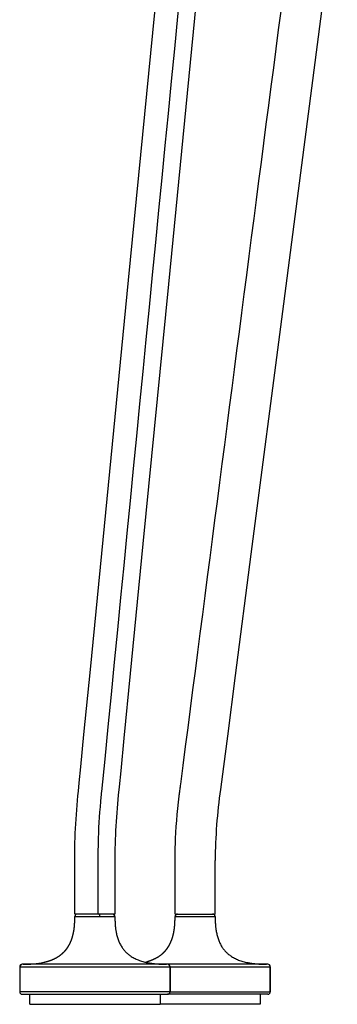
# Model space of a CAD drawing. Header units: millimetres. Extents: x -213 to 1166, y 0 to 836.
# Tile 2 of 13: x 639 to 703, y 0 to 196. Entities that reach past the tile are written whole.
import ezdxf

# ---------------------------------------------------------------- set-up
doc = ezdxf.new("R2010")
doc.units = ezdxf.units.MM
doc.header["$MEASUREMENT"] = 0
doc.layers.add('Crea2D$visibili$tangenti', color=7, linetype='Continuous', true_color=0x000000)

msp = doc.modelspace()

# ---------------------------------------------------------------- linework, layer by layer
at = {"layer": 'Crea2D$visibili$tangenti'}
for p, q in [((678.17, 18), (678.17, 28.68)), ((654.78, 18), (650.17, 18)), ((658.17, 18), (654.78, 18)), ((670.17, 18), (678.17, 18)), ((650.17, 17.5), (655.17, 17.5)), ((655.17, 17.5), (658.17, 17.5)), ((670.17, 17.5), (670.19, 17.5)), ((670.19, 17.5), (678.15, 17.5)), ((639.73, 8), (639.67, 8)), ((668.67, 8), (639.75, 8)), ((688.67, 8), (668.7, 8)), ((639.25, 7.5), (639.17, 7.5)), ((639.17, 7.5), (639.17, 2.5)), ((639.25, 7.5), (669.17, 7.5)), ((669.17, 2.5), (669.17, 7.5)), ((669.17, 7.5), (689.17, 7.5)), ((669.17, 7.5), (669.17, 2.5)), ((689.17, 2.5), (689.17, 7.5)), ((689.17, 7.5), (689.17, 2.5)), ((669.17, 2.5), (639.17, 2.5)), ((639.67, 2), (668.67, 2)), ((639.67, 2), (639.67, 2)), ((641.17, 0), (641.17, 2)), ((667.17, 2), (667.17, 0)), ((688.67, 2), (668.69, 2)), ((669.17, 2.5), (689.17, 2.5)), ((687.17, 2), (687.17, 0)), ((641.17, 0), (667.17, 0)), ((687.17, 0), (667.17, 0))]:
    msp.add_line(p, q, dxfattribs=at)
for points in [[(650.17, 18), (650.17, 22.05), (650.17, 25.73), (650.17, 27.57, -0.030066), (650.89, 42.55), (651.05, 44.17), (651.37, 47.4), (652, 53.87), (653.27, 66.82), (655.81, 92.71), (660.89, 144.48), (671.04, 248.03), (681.2, 351.57), (686.27, 403.35), (688.81, 429.23), (690.08, 442.18), (690.72, 448.65), (691.03, 451.89), (691.19, 453.5), (691.27, 454.31), (691.31, 454.72), (691.33, 454.92, -0.077726), (692.78, 460.85, -0.11505), (696.7, 466.37)], [(679, 247.24), (668.85, 143.7), (663.77, 91.92), (661.23, 66.03), (659.96, 53.09), (659.33, 46.62), (659.01, 43.38), (658.85, 41.77, 0.030376), (658.17, 27.57), (658.17, 18)], [(699.85, 201.85), (691.6, 138.25), (685.32, 89.82), (682.17, 65.6), (680.6, 53.49), (679.82, 47.44), (679.42, 44.41), (679.23, 42.9, 0.0332), (678.17, 28.68)]]:
    msp.add_lwpolyline(points, format="xyb", dxfattribs=at)
for centre, radius, start, end in [((650.67, 17.5), 0.5, 89.9934, 179.7306), ((657.67, 17.5), 0.5, 0.2713, 86.5943), ((670.67, 17.5), 0.5, 89.9637, 179.7321), ((670.69, 17.5), 0.499, 90.1556, 179.8859), ((677.67, 17.5), 0.5, 0.2669, 89.9962), ((639.67, 7.5), 0.5, 90.2264, 180.0007), ((639.75, 7.5), 0.499, 90.345, 180.1564), ((640.16, 27.09), 19.09, 269.0302, 281.5595), ((661.51, 19.44), 11.33, 283.5605, 286.3724), ((668.67, 7.5), 0.5, 0.0003, 89.8335), ((688.67, 7.5), 0.5, 0.0003, 89.8334), ((639.67, 2.5), 0.5, 180, 270), ((668.67, 2.5), 0.5, 270, 360), ((688.67, 2.5), 0.5, 270, 0)]:
    msp.add_arc(centre, radius, start, end, dxfattribs=at)
for points, degree, knots in [([(700.16, 464.88), (699.55, 464.27), (698.46, 462.89), (697.22, 460.52), (696.37, 457.91), (696.04, 456.02), (695.94, 455), (682.46, 317.45), (668.93, 179.46), (655.38, 41.33), (655.04, 37.88), (654.82, 34.1), (654.78, 30.41), (654.78, 29.29), (654.78, 25.39), (654.78, 21.59), (654.78, 18)], 3, [0, 0, 0, 0, 2.588635, 5.224238, 8.004176, 10.813613, 10.946399, 11.085647, 425.433421, 426.894559, 427.485463, 435.814024, 438.261613, 438.546586, 439.193933, 449.952441, 449.952441, 449.952441, 449.952441]), ([(670.17, 18), (670.17, 21.17), (670.17, 24.44), (670.17, 27.91), (670.17, 29.37), (670.26, 33.94), (670.62, 38.61), (671.08, 42.28), (671.18, 43.08), (681.67, 123.86), (692.12, 204.47), (702.54, 284.76)], 3, [0, 0, 0, 0, 9.50644, 9.812916, 10.412132, 13.87435, 23.537867, 24.433528, 24.971726, 25.959834, 268.82702, 268.82702, 268.82702, 268.82702]), ([(643.99, 8.39), (644.81, 8.57), (645.62, 8.83), (646.4, 9.17), (647.12, 9.62), (647.75, 10.2), (647.87, 10.3), (647.99, 10.41), (648.1, 10.53), (648.33, 10.79), (648.55, 11.07), (648.66, 11.23), (648.86, 11.52), (649.03, 11.82), (649.11, 11.96), (649.26, 12.27), (649.4, 12.59), (649.47, 12.77), (649.68, 13.34), (649.83, 13.91), (649.92, 14.31), (650.02, 14.9), (650.09, 15.5), (650.1, 15.69), (650.14, 16.17), (650.16, 16.66), (650.17, 16.94), (650.17, 17.22), (650.17, 17.5)], 5, [4.526463, 4.526463, 4.526463, 4.526463, 4.526463, 4.526463, 8.803803, 8.803803, 8.803803, 8.803803, 8.803803, 9.594575, 9.594575, 9.594575, 10.567209, 10.567209, 10.567209, 11.343631, 11.343631, 11.343631, 12.321541, 12.321541, 12.321541, 14.329325, 14.329325, 14.329325, 15.324957, 15.324957, 15.324957, 16.736301, 16.736301, 16.736301, 16.736301, 16.736301, 16.736301]), ([(658.17, 17.5), (658.18, 15.92), (658.24, 14.31), (659.07, 10.94), (661.32, 8.87), (665, 8.09), (666.74, 8.01), (668.45, 8)], 5, [0.541129, 0.541129, 0.541129, 0.541129, 0.541129, 0.541129, 9.150657, 9.150657, 17.58723, 17.58723, 17.58723, 17.58723, 17.58723, 17.58723]), ([(664.71, 8.57), (665.37, 8.77), (666.03, 9.02), (666.65, 9.33), (667.23, 9.72), (667.75, 10.2), (667.87, 10.3), (667.98, 10.41), (668.09, 10.53), (668.33, 10.79), (668.55, 11.07), (668.66, 11.23), (668.86, 11.52), (669.03, 11.82), (669.1, 11.96), (669.26, 12.27), (669.4, 12.59), (669.47, 12.77), (669.68, 13.34), (669.83, 13.91), (669.92, 14.31), (670.02, 14.9), (670.08, 15.5), (670.1, 15.69), (670.14, 16.17), (670.16, 16.66), (670.16, 16.94), (670.17, 17.22), (670.17, 17.5)], 5, [5.274201, 5.274201, 5.274201, 5.274201, 5.274201, 5.274201, 8.788418, 8.788418, 8.788418, 8.788418, 8.788418, 9.579158, 9.579158, 9.579158, 10.551759, 10.551759, 10.551759, 11.328157, 11.328157, 11.328157, 12.306032, 12.306032, 12.306032, 14.313794, 14.313794, 14.313794, 15.309424, 15.309424, 15.309424, 16.720764, 16.720764, 16.720764, 16.720764, 16.720764, 16.720764]), ([(678.17, 17.5), (678.18, 15.92), (678.24, 14.31), (679.07, 10.94), (681.32, 8.87), (684.99, 8.09), (686.73, 8.01), (688.44, 8)], 5, [0.54114, 0.54114, 0.54114, 0.54114, 0.54114, 0.54114, 9.150831, 9.150831, 17.577678, 17.577678, 17.577678, 17.577678, 17.577678, 17.577678])]:
    msp.add_open_spline(points, degree=degree, knots=knots, dxfattribs=at)
msp.add_rational_spline([(655.17, 17.5), (655.17, 18), (655.04, 18)], [1, 0.708776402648, 1], degree=2, dxfattribs=at)

doc.saveas('drawing.dxf')
